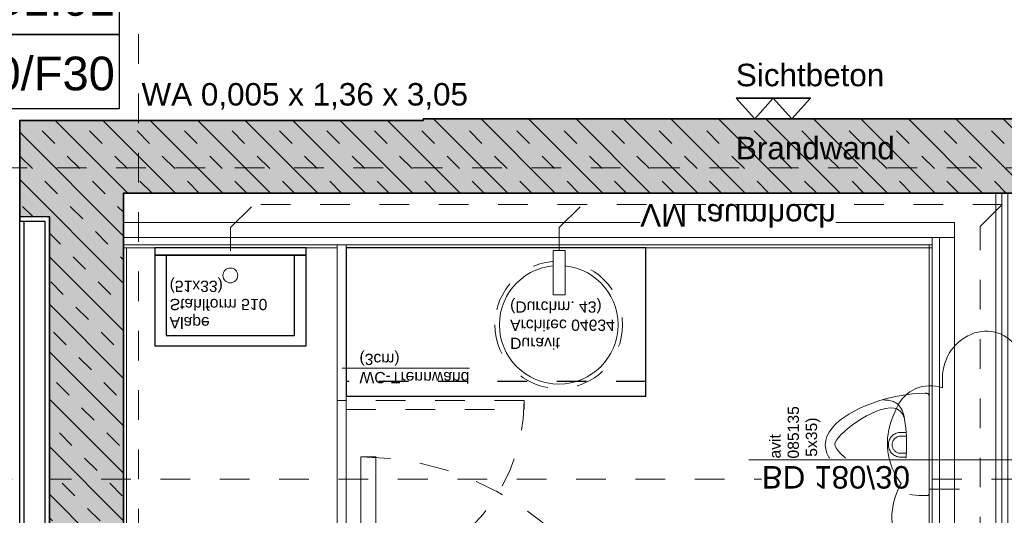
# Model space of a CAD drawing. Header units: metres. Extents: x -13 to 93, y -119 to 25.
# Tile 27 of 256: x 7.25 to 10.57, y -87.42 to -85.75. Entities that reach past the tile are written whole.
import ezdxf
from ezdxf.enums import TextEntityAlignment as Align

# ---------------------------------------------------------------- set-up
doc = ezdxf.new("R2010")
doc.units = ezdxf.units.M
doc.header["$LTSCALE"] = 0.00508
for name, pattern in [('STYLE_05', [0.19684, 0.069505, -0.127335]), ('STYLE_06', [1.0537, 0.590515, -0.19684, 0.069505, -0.19684]), ('STYLE_24', [0.516732, 0.344488, -0.172244])]:
    doc.linetypes.add(name, pattern=pattern)
for name, color, linetype, lineweight in [('3-4-0 Innenwände', 7, 'Continuous', 35), ('3-4-0-1 IW Beton', 7, 'Continuous', 35), ('3-4-0-5 Trennwand', 7, 'Continuous', 35), ('3-4-2-2 NTragIW GK', 7, 'Continuous', 35), ('3-4-4 ITüren', 7, 'Continuous', 25), ('3-4-5 IWBekleidungen', 7, 'Continuous', 25), ('4-1-1 Abwasseranlgn', 7, 'Continuous', 25), ('4-1-2-1 Sanitärobjekte', 7, 'Continuous', 25), ('6-1-0 Ausstattung', 7, 'Continuous', 25), ('Bemaßung', 7, 'Continuous', 18), ('Bemaßung-Höhenkoten', 7, 'Continuous', 18), ('Keine', 7, 'Continuous', 18), ('Plan-Achse', 1, 'STYLE_06', 18), ('Plan-Achsen-Fassade', 1, 'STYLE_06', 18), ('Plan-Raumstempel', 7, 'Continuous', 13), ('Plan-Text', 7, 'Continuous', 13), ('Plan-Text-Hinweis', 7, 'Continuous', 13), ('Plan-Text-Kerne', 7, 'Continuous', 13)]:
    doc.layers.add(name, color=color, linetype=linetype, lineweight=lineweight)
doc.styles.add('Arial', font='ARIAL.TTF')

# ---------------------------------------------------------------- blocks, each defined once
blk = doc.blocks.new('*U68')
at = {"layer": '4-1-2-1 Sanitärobjekte', "color": 7, "lineweight": 18}
for p, q in [((-0.0552, 0.3284), (-0.042, 0.3376)), ((-0.042, 0.3376), (-0.0284, 0.3443)), ((-0.0284, 0.3443), (-0.0143, 0.3486)), ((-0.0143, 0.3486), (0.0002, 0.35)), ((0.0139, 0.3485), (-0.0006, 0.35)), ((0.028, 0.3443), (0.0139, 0.3485)), ((0.0417, 0.3374), (0.028, 0.3443)), ((0.055, 0.3281), (0.0417, 0.3374)), ((-0.0915, 0.2885), (-0.08, 0.3037)), ((-0.08, 0.3037), (-0.0678, 0.317)), ((-0.0678, 0.317), (-0.0552, 0.3284)), ((-0.0315, 0.2965), (-0.0214, 0.3056)), ((-0.0214, 0.3056), (-0.0124, 0.3125)), ((-0.0124, 0.3125), (-0.0047, 0.3168)), ((-0.0047, 0.3168), (0.0016, 0.3183)), ((0.0077, 0.3168), (0.0016, 0.3183)), ((0.0154, 0.3125), (0.0077, 0.3168)), ((0.0243, 0.3056), (0.0154, 0.3125)), ((0.0341, 0.2965), (0.0243, 0.3056)), ((0.0677, 0.3166), (0.055, 0.3281)), ((0.08, 0.3032), (0.0677, 0.3166)), ((0.0917, 0.2878), (0.08, 0.3032)), ((-0.1128, 0.2535), (-0.1025, 0.2717)), ((-0.1025, 0.2717), (-0.0915, 0.2885)), ((-0.0645, 0.2586), (-0.0533, 0.2727)), ((-0.0533, 0.2727), (-0.0422, 0.2854)), ((-0.0422, 0.2854), (-0.0315, 0.2965)), ((0.0446, 0.2854), (0.0341, 0.2965)), ((0.0555, 0.2727), (0.0446, 0.2854)), ((0.0664, 0.2586), (0.0555, 0.2727)), ((0.1027, 0.2709), (0.0917, 0.2878)), ((0.1132, 0.2526), (0.1027, 0.2709)), ((-0.1313, 0.2136), (-0.1224, 0.2341)), ((-0.1224, 0.2341), (-0.1128, 0.2535)), ((-0.0862, 0.2275), (-0.0756, 0.2434)), ((-0.0756, 0.2434), (-0.0645, 0.2586)), ((0.0772, 0.2434), (0.0664, 0.2586)), ((0.0875, 0.2275), (0.0772, 0.2434)), ((0.1229, 0.233), (0.1132, 0.2526)), ((0.1319, 0.2124), (0.1229, 0.233)), ((-0.1394, 0.1922), (-0.1313, 0.2136)), ((-0.1049, 0.1944), (-0.0961, 0.211)), ((-0.0961, 0.211), (-0.0862, 0.2275)), ((0.0971, 0.211), (0.0875, 0.2275)), ((0.1056, 0.1944), (0.0971, 0.211)), ((0.1401, 0.191), (0.1319, 0.2124)), ((-0.1531, 0.1477), (-0.1466, 0.1702)), ((-0.1466, 0.1702), (-0.1394, 0.1922)), ((-0.1185, 0.1617), (-0.1125, 0.1778)), ((-0.1125, 0.1778), (-0.1049, 0.1944)), ((0.1128, 0.1778), (0.1056, 0.1944)), ((0.1185, 0.1617), (0.1128, 0.1778)), ((0.1475, 0.169), (0.1401, 0.191)), ((0.1541, 0.1465), (0.1475, 0.169)), ((-0.1586, 0.1249), (-0.1531, 0.1477)), ((-0.1517, 0.1508), (-0.1517, 0.1467)), ((-0.1517, 0.1467), (-0.1516, 0.1425)), ((-0.1516, 0.1425), (-0.1513, 0.1384)), ((-0.1513, 0.1384), (-0.1509, 0.1342)), ((-0.1509, 0.1342), (-0.1502, 0.13)), ((-0.1245, 0.1317), (-0.1226, 0.1462)), ((-0.1226, 0.1462), (-0.1185, 0.1617)), ((-0.0178, 0.1334), (-0.0211, 0.1317)), ((-0.0145, 0.1348), (-0.0178, 0.1334)), ((-0.011, 0.1359), (-0.0145, 0.1348)), ((-0.0075, 0.1367), (-0.011, 0.1359)), ((-0.0039, 0.1372), (-0.0075, 0.1367)), ((-0.0002, 0.1373), (-0.0039, 0.1372)), ((0.0034, 0.1372), (-0.0002, 0.1373)), ((0.007, 0.1367), (0.0034, 0.1372)), ((0.0106, 0.1359), (0.007, 0.1367)), ((0.014, 0.1348), (0.0106, 0.1359)), ((0.0174, 0.1334), (0.014, 0.1348)), ((0.0206, 0.1317), (0.0174, 0.1334)), ((0.1223, 0.1462), (0.1185, 0.1617)), ((0.124, 0.1317), (0.1223, 0.1462)), ((0.149, 0.1335), (0.1481, 0.1291)), ((0.1497, 0.1379), (0.149, 0.1335)), ((0.1501, 0.1423), (0.1497, 0.1379)), ((0.1504, 0.1466), (0.1501, 0.1423)), ((0.1506, 0.1509), (0.1504, 0.1466)), ((0.1506, 0.155), (0.1506, 0.1509)), ((0.1598, 0.1238), (0.1541, 0.1465)), ((-0.1669, 0.0793), (-0.1633, 0.1021)), ((-0.1633, 0.1021), (-0.1586, 0.1249)), ((-0.1502, 0.13), (-0.1493, 0.1259)), ((-0.1493, 0.1259), (-0.1481, 0.1218)), ((-0.1481, 0.1218), (-0.1466, 0.1178)), ((-0.1466, 0.1178), (-0.1447, 0.1139)), ((-0.1447, 0.1139), (-0.1424, 0.1101)), ((-0.1424, 0.1101), (-0.1396, 0.1064)), ((-0.1396, 0.1064), (-0.1364, 0.1029)), ((-0.1364, 0.1029), (-0.1326, 0.0996)), ((-0.1326, 0.0996), (-0.1282, 0.0965)), ((-0.124, 0.1185), (-0.1245, 0.1317)), ((-0.1207, 0.1068), (-0.124, 0.1185)), ((-0.1145, 0.097), (-0.1207, 0.1068)), ((-0.0413, 0.103), (-0.0418, 0.0994)), ((-0.0405, 0.1065), (-0.0413, 0.103)), ((-0.0394, 0.11), (-0.0405, 0.1065)), ((-0.038, 0.1133), (-0.0394, 0.11)), ((-0.0363, 0.1165), (-0.038, 0.1133)), ((-0.0344, 0.1196), (-0.0363, 0.1165)), ((-0.0322, 0.1225), (-0.0344, 0.1196)), ((-0.0297, 0.1251), (-0.0322, 0.1225)), ((-0.027, 0.1276), (-0.0297, 0.1251)), ((-0.0287, 0.1008), (-0.029, 0.0983)), ((-0.0281, 0.1032), (-0.0287, 0.1008)), ((-0.0274, 0.1056), (-0.0281, 0.1032)), ((-0.0264, 0.1079), (-0.0274, 0.1056)), ((-0.0241, 0.1298), (-0.027, 0.1276)), ((-0.0252, 0.1102), (-0.0264, 0.1079)), ((-0.0239, 0.1123), (-0.0252, 0.1102)), ((-0.0211, 0.1317), (-0.0241, 0.1298)), ((-0.0223, 0.1143), (-0.0239, 0.1123)), ((-0.0206, 0.1161), (-0.0223, 0.1143)), ((-0.0188, 0.1178), (-0.0206, 0.1161)), ((-0.0168, 0.1193), (-0.0188, 0.1178)), ((-0.0147, 0.1207), (-0.0168, 0.1193)), ((-0.0124, 0.1218), (-0.0147, 0.1207)), ((-0.0101, 0.1228), (-0.0124, 0.1218)), ((-0.0077, 0.1236), (-0.0101, 0.1228)), ((-0.0052, 0.1241), (-0.0077, 0.1236)), ((-0.0028, 0.1244), (-0.0052, 0.1241)), ((-0.0002, 0.1245), (-0.0028, 0.1244)), ((0.0023, 0.1244), (-0.0002, 0.1245)), ((0.0048, 0.1241), (0.0023, 0.1244)), ((0.0072, 0.1236), (0.0048, 0.1241)), ((0.0096, 0.1228), (0.0072, 0.1236)), ((0.012, 0.1218), (0.0096, 0.1228)), ((0.0142, 0.1207), (0.012, 0.1218)), ((0.0163, 0.1193), (0.0142, 0.1207)), ((0.0183, 0.1178), (0.0163, 0.1193)), ((0.0202, 0.1161), (0.0183, 0.1178)), ((0.0219, 0.1143), (0.0202, 0.1161)), ((0.0237, 0.1298), (0.0206, 0.1317)), ((0.0234, 0.1123), (0.0219, 0.1143)), ((0.0248, 0.1102), (0.0234, 0.1123)), ((0.0266, 0.1276), (0.0237, 0.1298)), ((0.0259, 0.1079), (0.0248, 0.1102)), ((0.0269, 0.1056), (0.0259, 0.1079)), ((0.0292, 0.1251), (0.0266, 0.1276)), ((0.0276, 0.1032), (0.0269, 0.1056)), ((0.0282, 0.1008), (0.0276, 0.1032)), ((0.0285, 0.0983), (0.0282, 0.1008)), ((0.0317, 0.1225), (0.0292, 0.1251)), ((0.0339, 0.1196), (0.0317, 0.1225)), ((0.0359, 0.1165), (0.0339, 0.1196)), ((0.0375, 0.1133), (0.0359, 0.1165)), ((0.0389, 0.11), (0.0375, 0.1133)), ((0.04, 0.1065), (0.0389, 0.11)), ((0.0408, 0.103), (0.04, 0.1065)), ((0.0413, 0.0994), (0.0408, 0.103)), ((0.1134, 0.097), (0.1198, 0.1068)), ((0.1198, 0.1068), (0.1233, 0.1185)), ((0.1233, 0.1185), (0.124, 0.1317)), ((0.1311, 0.1005), (0.1267, 0.0971)), ((0.1349, 0.1041), (0.1311, 0.1005)), ((0.1382, 0.108), (0.1349, 0.1041)), ((0.141, 0.112), (0.1382, 0.108)), ((0.1433, 0.1161), (0.141, 0.112)), ((0.1453, 0.1203), (0.1433, 0.1161)), ((0.1468, 0.1247), (0.1453, 0.1203)), ((0.1481, 0.1291), (0.1468, 0.1247)), ((0.1645, 0.101), (0.1598, 0.1238)), ((0.1682, 0.0784), (0.1645, 0.101)), ((-0.1696, 0.0569), (-0.1669, 0.0793)), ((-0.1282, 0.0965), (-0.1233, 0.0937)), ((-0.1233, 0.0937), (-0.1177, 0.091)), ((-0.1177, 0.091), (-0.1114, 0.0887)), ((-0.1049, 0.0893), (-0.1145, 0.097)), ((-0.1114, 0.0887), (-0.1044, 0.0866)), ((-0.0918, 0.0841), (-0.1049, 0.0893)), ((-0.1044, 0.0866), (-0.0966, 0.0848)), ((-0.0966, 0.0848), (-0.088, 0.0834)), ((-0.088, 0.0834), (-0.0794, 0.0822)), ((-0.0794, 0.0822), (-0.0716, 0.0812)), ((-0.0716, 0.0812), (-0.0645, 0.0802)), ((-0.0645, 0.0802), (-0.0581, 0.0795)), ((-0.0581, 0.0795), (-0.0524, 0.0788)), ((-0.0524, 0.0788), (-0.0471, 0.0782)), ((-0.0471, 0.0782), (-0.0424, 0.0777)), ((-0.0424, 0.0777), (-0.0381, 0.0774)), ((-0.0421, 0.0967), (-0.0421, 0.0775)), ((-0.0418, 0.0994), (-0.0419, 0.0967)), ((-0.0381, 0.0774), (-0.0342, 0.0771)), ((-0.0342, 0.0771), (-0.0306, 0.0768)), ((-0.0306, 0.0768), (-0.0273, 0.0767)), ((-0.029, 0.0983), (-0.0291, 0.0967)), ((-0.0289, 0.0967), (-0.0289, 0.0766)), ((-0.0273, 0.0767), (-0.0242, 0.0766)), ((-0.0242, 0.0766), (-0.0212, 0.0765)), ((-0.0212, 0.0765), (-0.0183, 0.0765)), ((-0.0183, 0.0765), (-0.0155, 0.0765)), ((-0.0155, 0.0765), (-0.0126, 0.0765)), ((-0.0126, 0.0765), (-0.0097, 0.0765)), ((-0.0097, 0.0765), (-0.0067, 0.0766)), ((-0.0067, 0.0766), (-0.0034, 0.0766)), ((-0.0034, 0.0766), (0.0001, 0.0766)), ((0.0036, 0.0764), (0.0001, 0.0764)), ((0.0068, 0.0763), (0.0036, 0.0764)), ((0.0098, 0.0763), (0.0068, 0.0763)), ((0.0127, 0.0763), (0.0098, 0.0763)), ((0.0154, 0.0762), (0.0127, 0.0763)), ((0.0182, 0.0762), (0.0154, 0.0762)), ((0.0209, 0.0762), (0.0182, 0.0762)), ((0.0237, 0.0763), (0.0209, 0.0762)), ((0.0267, 0.0763), (0.0237, 0.0763)), ((0.0299, 0.0765), (0.0267, 0.0763)), ((0.0286, 0.0958), (0.0285, 0.0983)), ((0.0287, 0.0958), (0.0287, 0.0766)), ((0.0333, 0.0767), (0.0299, 0.0765)), ((0.0371, 0.077), (0.0333, 0.0767)), ((0.0413, 0.0773), (0.0371, 0.077)), ((0.0414, 0.0967), (0.0413, 0.0994)), ((0.0459, 0.0778), (0.0413, 0.0773)), ((0.0414, 0.0967), (0.0414, 0.0771)), ((0.051, 0.0783), (0.0459, 0.0778)), ((0.0567, 0.079), (0.051, 0.0783)), ((0.063, 0.0798), (0.0567, 0.079)), ((0.07, 0.0807), (0.063, 0.0798)), ((0.0778, 0.0817), (0.07, 0.0807)), ((0.0864, 0.0829), (0.0778, 0.0817)), ((0.095, 0.0844), (0.0864, 0.0829)), ((0.0906, 0.0841), (0.1038, 0.0893)), ((0.1027, 0.0862), (0.095, 0.0844)), ((0.1098, 0.0885), (0.1027, 0.0862)), ((0.1038, 0.0893), (0.1134, 0.097)), ((0.1161, 0.091), (0.1098, 0.0885)), ((0.1217, 0.0939), (0.1161, 0.091)), ((0.1267, 0.0971), (0.1217, 0.0939)), ((0.171, 0.0562), (0.1682, 0.0784)), ((-0.1718, 0.0135), (-0.1712, 0.0349)), ((-0.1712, 0.0349), (-0.1696, 0.0569)), ((0.1726, 0.0345), (0.171, 0.0562)), ((0.1732, 0.0135), (0.1726, 0.0345)), ((-0.1718, 0.0119), (-0.1718, 0.0135)), ((-0.1718, 0.0104), (-0.1718, 0.0119)), ((-0.1717, 0.0091), (-0.1718, 0.0104)), ((-0.1716, 0.0078), (-0.1717, 0.0091)), ((-0.1715, 0.0067), (-0.1716, 0.0078)), ((-0.1714, 0.0056), (-0.1715, 0.0067)), ((-0.1712, 0.0047), (-0.1714, 0.0056)), ((-0.171, 0.0039), (-0.1712, 0.0047)), ((-0.1707, 0.0032), (-0.171, 0.0039)), ((-0.1704, 0.0025), (-0.1707, 0.0032)), ((-0.17, 0.002), (-0.1704, 0.0025)), ((-0.1696, 0.0015), (-0.17, 0.002)), ((-0.1691, 0.0011), (-0.1696, 0.0015)), ((-0.1685, 0.0008), (-0.1691, 0.0011)), ((-0.1678, 0.0005), (-0.1685, 0.0008)), ((-0.1671, 0.0003), (-0.1678, 0.0005)), ((-0.1663, 0.0002), (-0.1671, 0.0003)), ((-0.1654, 0.0001), (-0.1663, 0.0002)), ((-0.1644, 0), (-0.1654, 0.0001)), ((-0.1634, 0), (-0.1644, 0)), ((0.1643, 0), (-0.1643, 0)), ((0.1637, 0.0002), (0.1648, 0.0002)), ((0.1648, 0.0002), (0.1658, 0.0003)), ((0.1658, 0.0003), (0.1667, 0.0004)), ((0.1667, 0.0004), (0.1676, 0.0005)), ((0.1676, 0.0005), (0.1684, 0.0007)), ((0.1684, 0.0007), (0.1691, 0.001)), ((0.1691, 0.001), (0.1697, 0.0013)), ((0.1697, 0.0013), (0.1703, 0.0017)), ((0.1703, 0.0017), (0.1708, 0.0021)), ((0.1708, 0.0021), (0.1713, 0.0027)), ((0.1713, 0.0027), (0.1717, 0.0033)), ((0.1717, 0.0033), (0.172, 0.004)), ((0.172, 0.004), (0.1723, 0.0048)), ((0.1723, 0.0048), (0.1726, 0.0057)), ((0.1726, 0.0057), (0.1728, 0.0067)), ((0.1728, 0.0067), (0.1729, 0.0078)), ((0.1729, 0.0078), (0.1731, 0.0091)), ((0.1731, 0.0104), (0.1732, 0.0119)), ((0.1731, 0.0091), (0.1731, 0.0104)), ((0.1732, 0.0119), (0.1732, 0.0135))]:
    blk.add_line(p, q, dxfattribs=at)
blk = doc.blocks.new('urinal_duravit_bill_085135')
at = {"layer": '4-1-2-1 Sanitärobjekte', "color": 7}
blk.add_blockref('*U68', (0, 0), dxfattribs=at)
at = {"layer": 'Plan-Text', "insert": (-0.1321, 0.5381), "char_height": 0.037881, "attachment_point": 1, "line_spacing_factor": 0.970546, "style": 'Arial'}
blk.add_mtext('{\\C7;\\lDuravit\\PBill 085135\\P(34.5x35)}', dxfattribs=at)
blk = doc.blocks.new('*U71')
at = {"layer": '4-1-2-1 Sanitärobjekte', "color": 7, "linetype": 'STYLE_05', "lineweight": 18}
blk.add_circle((0, 0), 0.215, dxfattribs=at)
at = {"layer": '4-1-2-1 Sanitärobjekte', "color": 7, "linetype": 'Continuous', "lineweight": 18}
blk.add_circle((0, 0), 0.2, dxfattribs=at)
at = {"color": 7, "linetype": 'Continuous', "lineweight": 18}
blk.add_wipeout([(-0.0187, -0.101), (0.0213, -0.101), (0.0213, -0.251), (-0.0187, -0.251)], dxfattribs=at).dxf.layer = '4-1-2-1 Sanitärobjekte'
at = {"layer": '4-1-2-1 Sanitärobjekte', "color": 7, "linetype": 'Continuous', "lineweight": 18}
blk.add_lwpolyline([(-0.0187, -0.101), (0.0213, -0.101), (0.0213, -0.251), (-0.0187, -0.251)], close=True, dxfattribs=at)
blk = doc.blocks.new('einbauwaschtisch_duravit_architec_04634')
at = {"layer": 'Keine', "color": 7, "insert": (-0.1641, 0.0816), "char_height": 0.037881, "attachment_point": 1, "line_spacing_factor": 0.970546, "style": 'Arial'}
blk.add_mtext('Duravit\\PArchitec 04634\\P(Durchm. 43)', dxfattribs=at)
at = {"layer": '4-1-2-1 Sanitärobjekte', "color": 7}
blk.add_blockref('*U71', (0, 0), dxfattribs=at)
blk = doc.blocks.new('*U75')
at = {"layer": '4-1-2-1 Sanitärobjekte'}
for points in [[(-0.255, 0.33), (0.255, 0.33), (0.255, 0.025), (-0.255, 0.025)], [(-0.2165, 0.295), (0.2165, 0.295), (0.2165, 0.025), (-0.2165, 0.025)], [(-0.255, 0.025), (0.255, 0.025), (0.255, 0), (-0.255, 0)]]:
    blk.add_lwpolyline(points, close=True, dxfattribs=at)
at = {"layer": '4-1-2-1 Sanitärobjekte', "color": 7, "linetype": 'Continuous', "lineweight": 18}
blk.add_circle((0, 0.093), 0.025, dxfattribs=at)
blk = doc.blocks.new('aussgussbecken_alape_510')
at = {"layer": '4-1-2-1 Sanitärobjekte', "color": 7}
blk.add_blockref('*U75', (0, 0), dxfattribs=at)
at = {"layer": '4-1-2-1 Sanitärobjekte', "color": 7, "insert": (-0.2048, 0.2712), "char_height": 0.037881, "attachment_point": 1, "line_spacing_factor": 0.970546, "style": 'Arial'}
blk.add_mtext('Alape\\PStahlform 510\\P(51x33)', dxfattribs=at)
blk = doc.blocks.new('*U370')
at = {"layer": '3-4-4 ITüren', "color": 7, "linetype": 'Continuous', "lineweight": 18}
blk.add_lwpolyline([(0.67, -6.165), (0.7, -6.165), (0.7, -6.765), (0.67, -6.765)], close=True, dxfattribs=at)
at = {"layer": '3-4-4 ITüren', "color": 7, "linetype": 'STYLE_24', "lineweight": 18}
blk.add_lwpolyline([(0.7, -6.735), (1.3, -6.735), (1.3, -6.765), (0.7, -6.765)], close=True, dxfattribs=at)
at = {"layer": '3-4-4 ITüren', "color": 7, "linetype": 'STYLE_05', "lineweight": 18}
blk.add_arc((0.7, -6.765), 0.6, 0, 90, dxfattribs=at)
blk = doc.blocks.new('*U371')
at = {"layer": '3-4-4 ITüren', "color": 7, "linetype": 'Continuous', "lineweight": 18}
for points in [[(0.7, -5.565), (0.7, -5.685), (0.75, -5.685), (0.75, -5.565)], [(1.71, -5.565), (1.71, -5.685), (1.76, -5.685), (1.76, -5.565)], [(0.75, -5.615), (0.8, -5.615), (0.8, -6.575), (0.75, -6.575)]]:
    blk.add_lwpolyline(points, close=True, dxfattribs=at)
at = {"layer": '3-4-4 ITüren', "color": 7, "linetype": 'STYLE_05', "lineweight": 18}
blk.add_arc((0.75, -5.615), 0.96, 270, 0, dxfattribs=at)
blk = doc.blocks.new('*U393')
at = {"layer": '6-1-0 Ausstattung', "linetype": 'STYLE_05'}
blk.add_lwpolyline([(0.7, -6.78), (1.71, -6.78), (1.71, -6.83), (0.7, -6.83)], close=True, dxfattribs=at)
at = {"layer": '6-1-0 Ausstattung'}
blk.add_lwpolyline([(0.7, -6.78), (1.71, -6.78), (1.71, -7.28), (0.7, -7.28)], close=True, dxfattribs=at)
blk = doc.blocks.new('*U395')
at = {"layer": '4-1-1 Abwasseranlgn', "color": 5, "linetype": 'STYLE_05', "lineweight": 13}
for p, q in [((2.837, -5.4727), (2.837, -7.3521)), ((2.7677, -6.4663), (2.6269, -6.4663)), ((0.31, -7.3482), (0.31, -7.2701)), ((1.4181, -7.3482), (1.4181, -7.2701)), ((0.31, -7.3482), (0.3875, -7.4257)), ((1.4181, -7.3482), (1.4956, -7.4257)), ((2.837, -7.3521), (2.9106, -7.4257)), ((3.1125, -7.4257), (0.3875, -7.4257))]:
    blk.add_line(p, q, dxfattribs=at)
blk = doc.blocks.new('kern_d-gross+h-normal (2D)')
at = {"layer": '3-4-0-1 IW Beton', "linetype": 'Continuous', "lineweight": 0}
blk.add_hatch(color=255, dxfattribs=at).paths.add_polyline_path([(5.86500338, -7.645), (5.69500338, -7.645), (5.69500338, -7.715), (0.96, -7.715), (0.96, -7.71), (-0.4, -7.71), (-0.4, -7.385), (-0.3, -7.385), (-0.3, -5.565), (-0.05, -5.565), (-0.05, -7.465), (5.86500338, -7.465)])
at = {"layer": '3-4-0-1 IW Beton', "linetype": 'Continuous', "lineweight": 13}
h = blk.add_hatch(dxfattribs=at)
h.set_pattern_fill('STAHLBETON_1_50', style=0, pattern_type=2)
h.set_pattern_definition([(45, (0, 0), (0.16, 0), []), (45, (0.08, 0), (0.16, 0), [0.06, -0.06])])
h.paths.add_polyline_path([(5.86500338, -7.645), (5.69500338, -7.645), (5.69500338, -7.715), (0.96, -7.715), (0.96, -7.71), (-0.4, -7.71), (-0.4, -7.385), (-0.3, -7.385), (-0.3, -5.565), (-0.05, -5.565), (-0.05, -7.465), (5.86500338, -7.465)])
at = {"layer": '3-4-0-1 IW Beton', "linetype": 'Continuous'}
blk.add_lwpolyline([(5.86500338, -7.645), (5.69500338, -7.645), (5.69500338, -7.715), (0.96, -7.715), (0.96, -7.71), (-0.4, -7.71), (-0.4, -7.385), (-0.3, -7.385), (-0.3, -5.565), (-0.05, -5.565), (-0.05, -7.465), (5.86500338, -7.465)], close=True, dxfattribs=at)
at = {"layer": '3-4-0-5 Trennwand', "color": 7, "linetype": 'Continuous', "lineweight": 18}
blk.add_lwpolyline([(0.67, -6.765), (0.7, -6.765), (0.7, -7.29), (0.67, -7.29)], close=True, dxfattribs=at)
at = {"layer": '3-4-2-2 NTragIW GK', "color": 7, "linetype": 'Continuous', "lineweight": 18}
for points in [[(2.91, -7.465), (2.91, -5.6), (2.89, -5.6), (2.89, -7.465)], [(2.93, -7.465), (2.93, -5.575), (2.91, -5.575), (2.91, -7.465)], [(2.7, -7.315), (2.7, -5.65), (2.75, -5.65), (2.75, -7.315)], [(2.7, -7.315), (2.7, -5.675), (2.675, -5.675), (2.675, -7.315)], [(-0.05, -7.29), (2.675, -7.29), (2.675, -7.315), (-0.05, -7.315)], [(-0.05, -7.315), (2.75, -7.315), (2.75, -7.365), (-0.05, -7.365)]]:
    blk.add_lwpolyline(points, close=True, dxfattribs=at)
at = {"layer": '3-4-5 IWBekleidungen', "color": 7, "linetype": 'Continuous', "lineweight": 18}
for points in [[(-0.05, -7.28), (-0.04, -7.28), (-0.04, -5.685), (-0.05, -5.685)], [(2.675, -7.29), (2.675, -5.675), (2.665, -5.675), (2.665, -7.29)], [(-0.05, -7.28), (-0.05, -7.29), (0.67014648, -7.29), (0.67014648, -7.28)]]:
    blk.add_lwpolyline(points, close=True, dxfattribs=at)
at = {"layer": 'Plan-Text-Kerne', "color": 7, "linetype": 'Continuous', "lineweight": 18}
blk.add_line((1.11558125, -6.87453292), (0.68701908, -6.87453292), dxfattribs=at)
at = {"layer": '3-4-4 ITüren', "color": 7}
for name in ['*U371', '*U370']:
    blk.add_blockref(name, (0, 0), dxfattribs=at)
at = {"layer": '4-1-2-1 Sanitärobjekte', "color": 7, "xscale": -1, "rotation": 90}
blk.add_blockref('urinal_duravit_bill_085135', (2.665, -6.6165397), dxfattribs=at)
at = {"layer": '4-1-2-1 Sanitärobjekte', "color": 7}
blk.add_blockref('aussgussbecken_alape_510', (0.31, -7.28), dxfattribs=at)
at = {"layer": 'Plan-Text-Kerne', "color": 7, "insert": (0.74516458, -6.82377539), "char_height": 0.037881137, "attachment_point": 1, "line_spacing_factor": 0.970546, "style": 'Arial'}
blk.add_mtext('WC-Trennwand\\P(3cm)', dxfattribs=at)
at = {"layer": '4-1-2-1 Sanitärobjekte', "color": 7}
blk.add_blockref('einbauwaschtisch_duravit_architec_04634', (1.41685497, -7.02063083), dxfattribs=at)
at = {"color": 7, "linetype": 'Continuous', "lineweight": 18}
blk.add_wipeout([(1.69151164, -7.45382106), (2.35014775, -7.45382106), (2.35014775, -7.33175995), (1.69151164, -7.33175995)], dxfattribs=at).dxf.layer = 'Plan-Text-Kerne'
at = {"layer": '3-4-5 IWBekleidungen', "color": 7, "linetype": 'Continuous', "lineweight": 18}
blk.add_lwpolyline([(2.675, -7.28), (0.7, -7.28), (0.7, -7.29), (2.675, -7.29)], close=True, dxfattribs=at)
at = {"layer": '4-1-1 Abwasseranlgn', "color": 7}
blk.add_blockref('*U395', (0, 0), dxfattribs=at)
at = {"layer": '6-1-0 Ausstattung', "color": 7}
blk.add_blockref('*U393', (0, 0), dxfattribs=at)
at = {"layer": 'Plan-Text-Kerne', "color": 7, "insert": (1.69151164, -7.35195324), "char_height": 0.0757622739, "attachment_point": 1, "line_spacing_factor": 0.970546, "style": 'Arial'}
blk.add_mtext('VM raumhoch', dxfattribs=at)
blk.add_wipeout([(2.10065019, -6.57041528), (2.60053631, -6.57041528), (2.60053631, -6.44835417), (2.10065019, -6.44835417)]).dxf.layer = 'Bemaßung'
at = {"layer": 'Bemaßung'}
blk.add_line((2.98709536, -6.565), (2.05724185, -6.565), dxfattribs=at)
at = {"layer": 'Bemaßung', "insert": (2.10065019, -6.46854745), "char_height": 0.0757622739, "attachment_point": 1, "line_spacing_factor": 0.970546, "style": 'Arial'}
blk.add_mtext('{\\C7;\\lBD 180/30}', dxfattribs=at)
blk = doc.blocks.new('*U465')
at = {"layer": 'Plan-Text-Hinweis', "insert": (-0.0635, 0.1857), "char_height": 0.075762, "attachment_point": 1, "line_spacing_factor": 0.970546, "style": 'Arial'}
blk.add_mtext('{\\C7;\\lSichtbeton}', dxfattribs=at)
at = {"color": 7, "linetype": 'Continuous', "lineweight": 35}
blk.add_wipeout([(0.0625, 0.07), (0.125, 0), (0.1875, 0.07)], dxfattribs=at).dxf.layer = 'Bemaßung-Höhenkoten'
at = {"layer": 'Bemaßung-Höhenkoten', "color": 7, "linetype": 'Continuous', "lineweight": 35}
blk.add_lwpolyline([(0.0625, 0.07), (0.125, 0), (0.1875, 0.07)], close=True, dxfattribs=at)
at = {"color": 7, "linetype": 'Continuous', "lineweight": 35}
blk.add_wipeout([(-0.0625, 0.07), (0, 0), (0.0625, 0.07)], dxfattribs=at).dxf.layer = 'Bemaßung-Höhenkoten'
at = {"layer": 'Bemaßung-Höhenkoten', "color": 7, "linetype": 'Continuous', "lineweight": 35}
blk.add_lwpolyline([(-0.0625, 0.07), (0, 0), (0.0625, 0.07)], close=True, dxfattribs=at)
blk = doc.blocks.new('Sichtbeton')
at = {"layer": 'Keine', "color": 7}
blk.add_blockref('*U465', (0, 0), dxfattribs=at)
blk = doc.blocks.new('S_Türnr')
at = {"layer": 'Plan-Text-Hinweis', "color": 7, "linetype": 'Continuous', "lineweight": 25}
for points in [[(-0.4, 0.25), (0.4, 0.25), (0.4, 0), (-0.4, 0)], [(-0.4, 0), (0.4, 0), (0.4, -0.25), (-0.4, -0.25)]]:
    blk.add_lwpolyline(points, close=True, dxfattribs=at)
at = {"layer": 'Keine', "color": 0, "flags": 1}
blk.add_attdef('Plannummer', (-0.4, -0.4546), '', height=0.1136, dxfattribs=at)
at = {"layer": 'Plan-Raumstempel', "color": 7, "style": 'Arial'}
for tag, p in [('Türnummer', (0.3857, 0.1768)), ('Brand', (0.3857, -0.0745))]:
    blk.add_attdef(tag, text='', height=0.1136, dxfattribs=at).set_placement(p, align=Align.TOP_RIGHT)

msp = doc.modelspace()

# ---------------------------------------------------------------- linework, layer by layer
at = {"layer": 'Plan-Achsen-Fassade', "color": 9}
msp.add_line((-0.475, -87.3), (13.475, -87.3), dxfattribs=at)

# ---------------------------------------------------------------- next in the draw order: wipeouts: each hides what was drawn before it
at = {"color": 7, "linetype": 'Continuous', "lineweight": 25}
msp.add_wipeout([(7.265, -86.415), (7.265, -88.225), (7.25, -88.225), (7.25, -86.415)], dxfattribs=at).dxf.layer = '3-4-5 IWBekleidungen'

# ---------------------------------------------------------------- next in the draw order: linework, layer by layer
at = {"layer": '3-4-5 IWBekleidungen', "color": 7, "linetype": 'Continuous', "lineweight": 25}
msp.add_lwpolyline([(7.265, -86.415), (7.265, -88.225), (7.25, -88.225), (7.25, -86.415)], close=True, dxfattribs=at)

# ---------------------------------------------------------------- next in the draw order: wipeouts: each hides what was drawn before it
at = {"color": 7, "linetype": 'Continuous', "lineweight": 25}
msp.add_wipeout([(7.35, -86.415), (7.35, -88.225), (7.265, -88.225), (7.265, -86.415)], dxfattribs=at).dxf.layer = '3-4-5 IWBekleidungen'

# ---------------------------------------------------------------- next in the draw order: linework, layer by layer
at = {"layer": '3-4-5 IWBekleidungen', "color": 7, "linetype": 'Continuous', "lineweight": 25}
msp.add_lwpolyline([(7.35, -86.415), (7.35, -88.225), (7.265, -88.225), (7.265, -86.415)], close=True, dxfattribs=at)

# ---------------------------------------------------------------- next in the draw order: block references
at = {"layer": '3-4-0 Innenwände', "color": 7, "xscale": -1, "rotation": 180}
msp.add_blockref('kern_d-gross+h-normal (2D)', (7.65, -93.8), dxfattribs=at)

# ---------------------------------------------------------------- next in the draw order: linework, layer by layer
at = {"layer": 'Plan-Achse'}
for p, q in [((7.65, -118.5), (7.65, 6.75)), ((-9.42493716, -86.25), (50.475, -86.25))]:
    msp.add_line(p, q, dxfattribs=at)
at = {"layer": 'Plan-Text-Hinweis', "color": 3, "lineweight": 13, "flags": 128}
msp.add_lwpolyline([(10.65663025, -87.70771299, -0.3888817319), (10.50810724, -87.78461409, -0.3279551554), (10.39416898, -87.64167762), (10.39279733, -87.60668733, -0.4122625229), (10.23033586, -87.56401017), (10.22153087, -87.54904579, -0.2701045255), (10.22053969, -87.31448016), (10.22070005, -87.31420228, -0.2724058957), (10.19269345, -87.09014442), (10.20653619, -87.05808068, -0.3975717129), (10.35974081, -86.99214421), (10.35981907, -86.95793677, -0.3208087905), (10.46835331, -86.80692028, -0.395270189), (10.62028751, -86.87588127)], format="xyb", dxfattribs=at)

# ---------------------------------------------------------------- next in the draw order: block references
at = {"layer": 'Plan-Text-Hinweis', "color": 7}
msp.add_blockref('S_Türnr', (7.18502736, -85.80071819), dxfattribs=at).add_auto_attribs({'Türnummer': 'G1.01', 'Brand': 'T30/F30'})
msp.add_blockref('Sichtbeton', (9.7273031, -86.085), dxfattribs=at)

# ---------------------------------------------------------------- next in the draw order: texts
at = {"layer": 'Plan-Text-Hinweis', "char_height": 0.0757622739, "attachment_point": 1, "line_spacing_factor": 0.967741, "style": 'Arial'}
for s, insert in [('{\\C7;\\lWA 0,005 x 1,36 x 3,05}', (7.66077876, -85.96434798)), ('{\\C7;\\lBrandwand}', (9.66378609, -86.14554606))]:
    msp.add_mtext(s, dxfattribs=dict(at, insert=insert))

# ---------------------------------------------------------------- next in the draw order: wipeouts: each hides what was drawn before it
at = {"color": 7, "linetype": 'Continuous'}
msp.add_wipeout([(7.25, -86.43), (7.335, -86.43), (7.335, -88.265), (7.35, -88.265), (7.35, -86.415), (7.25, -86.415)], dxfattribs=at).dxf.layer = '3-4-5 IWBekleidungen'

# ---------------------------------------------------------------- next in the draw order: linework, layer by layer
at = {"layer": '3-4-5 IWBekleidungen', "color": 7, "linetype": 'Continuous'}
msp.add_lwpolyline([(7.25, -86.43), (7.335, -86.43), (7.335, -88.265), (7.35, -88.265), (7.35, -86.415), (7.25, -86.415)], close=True, dxfattribs=at)

doc.saveas('drawing.dxf')
